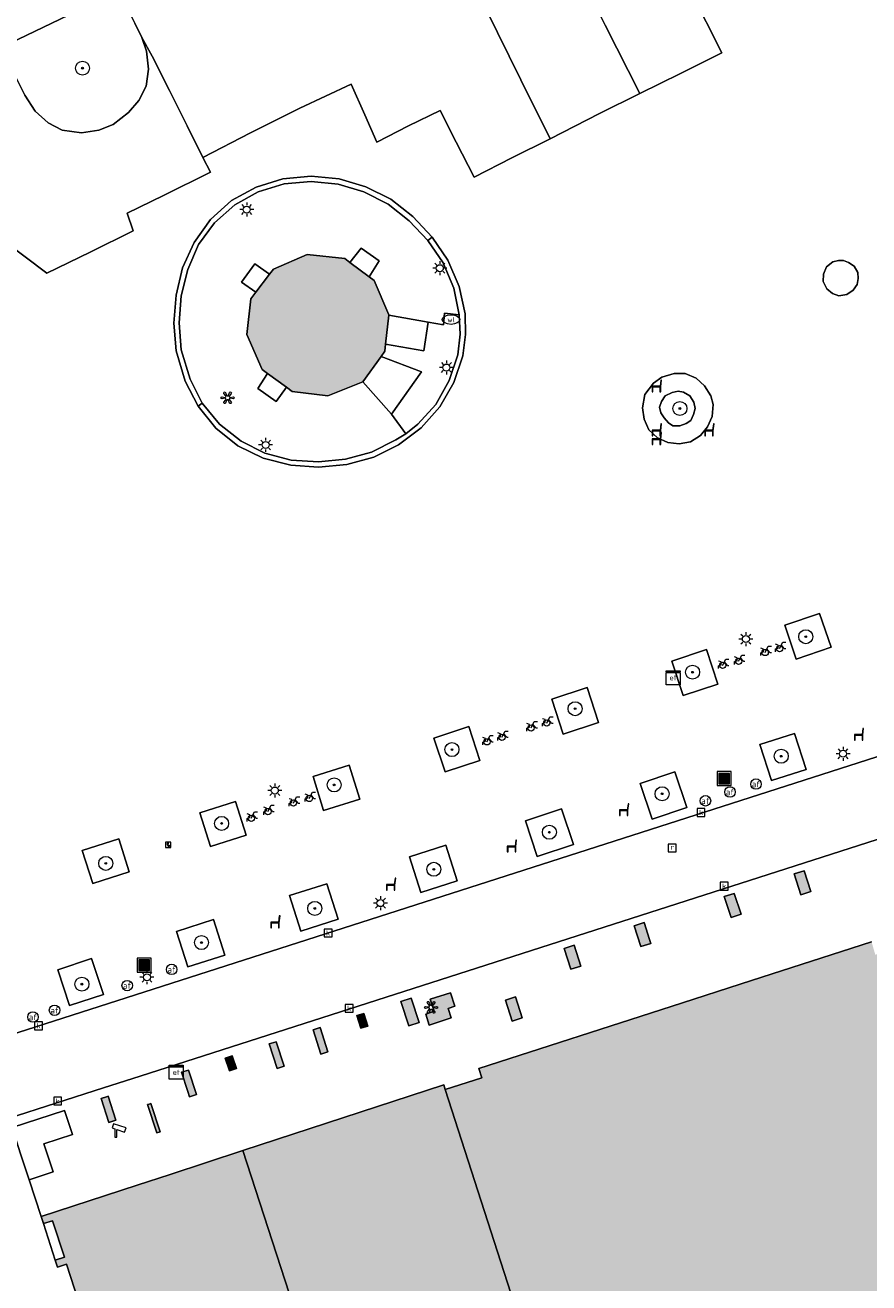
# Model space of a CAD drawing. Header units: metres. Extents: x 196496 to 197479, y 355139 to 356324.
# Tile 113 of 144: x 196984 to 197032, y 356110 to 356182. Entities that reach past the tile are written whole.
import ezdxf
from ezdxf.enums import TextEntityAlignment as Align

# ---------------------------------------------------------------- set-up
doc = ezdxf.new("R2010")
doc.units = ezdxf.units.M
doc.layers.get('0').update_dxf_attribs({"color": 252, "lineweight": 18})
for name, color, linetype, lineweight in [('B-WE-GR-BEPLANTING_CULTUUR_HEESTERS-GV', 252, 'Continuous', 18), ('B-WE-GR-BEPLANTING_CULTUUR_VASTE PLANTENVAK-GV', 252, 'Continuous', 18), ('B-WE-GR-BOOM-S', 252, 'Continuous', 18), ('B-WE-IE-KUNSTOBJECT-S', 252, 'Continuous', 18), ('B-WE-IE-MEUBILAIR_WEGMEUBILAIR-GV', 252, 'Continuous', 18), ('B-WE-IE-MEUBILAIR_WEGMEUBILAIR-S', 252, 'Continuous', 18), ('B-WE-IE-TERREINAFSCHEIDING_KUNSTMATIG_MUUR-GV', 252, 'Continuous', 18), ('B-WE-KL-ET_KAST-S', 252, 'Continuous', 18), ('B-WE-KL-ET_LS_OV_LICHTMAST-S', 252, 'Continuous', 18), ('B-WE-KL-WATER-S', 252, 'Continuous', 18), ('B-WE-OG-BEBOUWING-GV', 252, 'Continuous', 18), ('B-WE-RI-GWA_KOLK-S', 252, 'Continuous', 18), ('B-WE-RI-GWA_RIOOLPUT-S', 252, 'Continuous', 18), ('B-WE-VH-VERHARDING_GESLOTEN-GV', 252, 'Continuous', 18), ('B-WE-VH-VERHARDING_HALFVERHARDING_GRIND-GV', 252, 'Continuous', 18), ('B-WE-VH-VERHARDING_OPEN-GV', 252, 'Continuous', 18), ('B-WE-VH-VERHARDING_SIERBESTRATING-GV', 252, 'Continuous', 18), ('B-WE-VH-VERHARDING_STRAATBAKSTEEN-GV', 252, 'Continuous', 18), ('B-WE-VW-AFSLUITPAAL-S', 252, 'Continuous', 18)]:
    doc.layers.add(name, color=color, linetype=linetype, lineweight=lineweight)
doc.layers.add('X-XX-AL-PRESENTATIE_GEBOUW3-V', color=7, linetype='Continuous', lineweight=18, true_color=0xf0f0f0)
doc.styles.add('NLCS-ISO', font='NLCS-ISO.ttf')

# ---------------------------------------------------------------- blocks, each defined once
blk = doc.blocks.new('SIE-WEG_AFVALBAK-SO')
at = {"linetype": 'ByBlock', "lineweight": 18}
h = blk.add_hatch(color=0, dxfattribs=at)
h.dxf.hatch_style = 1
h.paths.add_polyline_path([(-1.5, -1.5), (1.5, -1.5), (1.5, 1.5), (-1.5, 1.5)])
at = {"color": 0, "linetype": 'ByBlock', "lineweight": 18}
for points in [[(-2, -2), (2, -2), (2, 2), (-2, 2)], [(-1.5, -1.5), (1.5, -1.5), (1.5, 1.5), (-1.5, 1.5)]]:
    blk.add_lwpolyline(points, close=True, dxfattribs=at)
blk = doc.blocks.new('SKL-ET_KAST_ELEKTRA-SO')
at = {"color": 0, "linetype": 'ByBlock', "lineweight": 18}
for points in [[(-2, 2), (2, 2), (2, 1.68), (-2, 1.68)], [(-2, 1.52), (2, 1.52), (2, -2), (-2, -2)]]:
    blk.add_lwpolyline(points, close=True, dxfattribs=at)
at = {"color": 0, "linetype": 'ByBlock', "lineweight": 18, "style": 'NLCS-ISO'}
blk.add_text('et', height=1.5, dxfattribs=at).set_placement((0, 0), align=Align.MIDDLE_CENTER)
blk = doc.blocks.new('SKL-ET_OV_LICHTMAST-SO')
at = {"color": 0, "linetype": 'ByBlock', "lineweight": 18}
for points in [[(-1.25, 0), (-2, 0)], [(-1.41, 1.41), (-0.88, 0.88)], [(0, 2), (0, 1.25)], [(0.88, 0.88), (1.41, 1.41)], [(2, 0), (1.25, 0)], [(-1.41, -1.41), (-0.88, -0.88)], [(0, -1.25), (0, -2)], [(0.88, -0.88), (1.41, -1.41)]]:
    blk.add_lwpolyline(points, dxfattribs=at)
blk.add_circle((0, 0), 1, dxfattribs=at)
blk = doc.blocks.new('SVW-AFSLUITPAAL-SO')
at = {"lineweight": 18}
blk.add_circle((0, 0), 1.5, dxfattribs=at)
at = {"lineweight": 18, "style": 'NLCS-ISO'}
blk.add_text('af', height=1.8, dxfattribs=at).set_placement((0, 0), align=Align.MIDDLE_CENTER)
blk = doc.blocks.new('SRI-KOLK-SO')
at = {"color": 0, "linetype": 'ByBlock', "lineweight": 18}
blk.add_lwpolyline([(-1.125, -1.125), (1.125, -1.125), (1.125, 1.125), (-1.125, 1.125)], close=True, dxfattribs=at)
at = {"color": 0, "linetype": 'ByBlock', "lineweight": 18, "style": 'NLCS-ISO'}
blk.add_text('k', height=1.5, dxfattribs=at).set_placement((0, 0), align=Align.MIDDLE_CENTER)
blk = doc.blocks.new('SRI-PUT_INSPECTIEPUT_RIOOLPUT-SO')
at = {"color": 0, "linetype": 'ByBlock', "lineweight": 18}
blk.add_lwpolyline([(-1.12, -1.12), (1.12, -1.12), (1.12, 1.12), (-1.12, 1.12)], close=True, dxfattribs=at)
at = {"color": 0, "linetype": 'ByBlock', "lineweight": 18, "style": 'NLCS-ISO'}
blk.add_text('r', height=1.5, dxfattribs=at).set_placement((0, 0.28), align=Align.MIDDLE_CENTER)
blk = doc.blocks.new('SKL-WATER_WATERLEIDINGPUT-SO')
at = {"color": 0, "linetype": 'ByBlock', "lineweight": 18}
blk.add_ellipse((0, 0), major_axis=(2.5, 0), ratio=0.54, dxfattribs=at)
at = {"color": 0, "linetype": 'ByBlock', "lineweight": 18, "style": 'NLCS-ISO'}
blk.add_text('wl', height=1.5, dxfattribs=at).set_placement((0, 0), align=Align.MIDDLE_CENTER)
blk = doc.blocks.new('SIE-WEG_CAMERA-SO')
at = {"color": 0, "linetype": 'ByBlock', "lineweight": 18}
blk.add_lwpolyline([(-1.22, 0.41), (-1.22, -1.92), (-0.72, -1.92), (-0.72, 0.25), (1.55, -0.53), (1.95, 0.66), (-1.6, 1.86), (-2, 0.68)], close=True, dxfattribs=at)
blk = doc.blocks.new('SIE-WEG_ZITBANK-SO')
at = {"color": 0, "linetype": 'ByBlock', "lineweight": 18}
blk.add_lwpolyline([(-0.91, -1.63), (-0.91, -0.2), (1.09, -0.2), (1.09, -1.63), (1.29, -1.63), (1.29, -0.21), (1.54, 1.78), (1.33, 1.78), (1.11, 0), (-1.11, 0), (-1.11, -1.63)], close=True, dxfattribs=at)
blk = doc.blocks.new('SIE-WEG_FIETSENREK-SO')
at = {"color": 0, "linetype": 'ByBlock', "lineweight": 18}
for points in [[(-1.5, -1.35), (-1.5, -0.54), (-0.73, -0.28), (-0.73, 0.53), (-1.5, 0.79)], [(-0.3, -0.45), (0.6, 1.35), (1.5, 1.35)], [(1.05, -0.45), (0.21, 0.58)], [(1.05, -0.45), (1.5, -0.45)]]:
    blk.add_lwpolyline(points, dxfattribs=at)
blk.add_circle((-0.3, -0.45), 0.9, dxfattribs=at)
blk = doc.blocks.new('SIE-KUNSTOBJECT-SO')
at = {"color": 0, "linetype": 'ByBlock', "lineweight": 18, "flags": 128}
blk.add_lwpolyline([(0.27, -0.73, 0.700208), (-0.27, -0.73), (-0.56, -1.53, -1), (-1.05, -1.25), (-0.5, -0.6, 0.700208), (-0.77, -0.13), (-1.6, -0.28, -1), (-1.6, 0.28), (-0.77, 0.13, 0.700208), (-0.5, 0.6), (-1.05, 1.25, -1), (-0.56, 1.53), (-0.27, 0.73, 0.700208), (0.27, 0.73), (0.56, 1.53, -1), (1.05, 1.25), (0.5, 0.6, 0.700208), (0.77, 0.13), (1.6, 0.28, -1), (1.6, -0.28), (0.77, -0.13, 0.700208), (0.5, -0.6), (1.05, -1.25, -1), (0.56, -1.53)], format="xyb", close=True, dxfattribs=at)
blk = doc.blocks.new('SIE-WEG_TELEFOONCEL-SO')
for p, q in [((0, 0), (0.2, -0.4)), ((0.07, 0.4), (0.07, 0.12)), ((0.1, 0.4), (0.1, 0.13)), ((0.15, 0.38), (0.1, 0.4)), ((0.1, 0.13), (0.16, 0.16)), ((0.17, 0.38), (0.15, 0.38)), ((0.16, 0.16), (0.17, 0.16)), ((0.17, 0.16), (0.17, 0.38)), ((0.41, -0.34), (0.33, -0.36)), ((0.33, -0.36), (0.55, -0.55)), ((0.33, -0.39), (0.52, -0.56)), ((0.57, -0.47), (0.41, -0.34)), ((0.55, -0.55), (0.57, -0.47))]:
    blk.add_line(p, q)
at = {"flags": 128}
blk.add_lwpolyline([(-0.65, -0.92), (0.85, -0.92), (0.85, 0.58), (-0.65, 0.58)], close=True, dxfattribs=at)
for centre, radius, start, end in [((0.03, 0.21), 0.191, 80.5167, 187.1032), ((0.86, 0.14), 1.02, 177.3066, 201.6316), ((0.1, 0.02), 0.0999, 107.8742, 193.981), ((0.48, -0.06), 0.591, 197.0925, 247.2244), ((0.24, -0.33), 0.0774, 235.9791, 318.8729), ((0.36, -0.45), 0.192, 236.6255, 325.9782), ((0.31, -0.4), 0.0221, 36.9051, 126.8464)]:
    blk.add_arc(centre, radius, start, end)
blk = doc.blocks.new('SGR-BOOM_01-SO')
at = {"linetype": 'ByBlock', "lineweight": 18}
h = blk.add_hatch(color=0, dxfattribs=at)
h.dxf.hatch_style = 1
edge = h.paths.add_edge_path()
edge.add_arc((0, 0), 0.25, 0, 360)
at = {"color": 0, "linetype": 'ByBlock', "lineweight": 18}
for radius in [2, 0.25]:
    blk.add_circle((0, 0), radius, dxfattribs=at)

msp = doc.modelspace()

# ---------------------------------------------------------------- hatches: boundary and pattern name
at = {"layer": 'X-XX-AL-PRESENTATIE_GEBOUW3-V'}
for points in [[(197002.141, 356168.995), (197000, 356169.236), (196998.072, 356168.4), (196997.851, 356168.109), (196997.064, 356167.073), (196996.78, 356166.698), (196996.549, 356164.659), (196997.421, 356162.658), (196997.735, 356162.429), (196998.809, 356161.646), (196999.137, 356161.406), (197001.186, 356161.157), (197003.175, 356161.961), (197004.219, 356163.403), (197004.436, 356163.703), (197004.48, 356164.1), (197004.665, 356165.759), (197004.668, 356165.784), (197003.833, 356167.739), (197003.532, 356167.963), (197002.427, 356168.783)], [(197079.338, 356117.577), (197079.321, 356117.63), (197077.851, 356122.202), (197077.434, 356122.072), (197075.97, 356126.612), (197076.385, 356126.763), (197074.908, 356131.337), (197074.493, 356131.218), (197071.556, 356140.392), (197067.397, 356139.039), (197067.119, 356138.949), (197066.756, 356140.008), (197066.848, 356140.046), (197066.732, 356140.427), (197066.623, 356140.391), (197066.434, 356140.934), (197066.348, 356140.907), (197041.55, 356132.937), (197041.786, 356132.249), (197032.455, 356129.225), (197032.239, 356129.96), (197025.379, 356127.75), (197020.801, 356126.275), (197009.804, 356122.733), (197009.976, 356122.185), (197007.882, 356121.517), (197017.61, 356091.342), (197017.785, 356091.399), (197029.294, 356055.539), (197029.854, 356053.795), (197035.533, 356055.618), (197037.717, 356056.319), (197039.91, 356057.023), (197041.973, 356057.685), (197043.117, 356058.052), (197045.246, 356058.736), (197047.454, 356059.444), (197049.543, 356060.115), (197052.826, 356061.169), (197052.813, 356061.211), (197047.728, 356077.054), (197046.055, 356082.267), (197067.856, 356089.295), (197067.842, 356089.339), (197086.522, 356095.219), (197083.715, 356103.919), (197083.301, 356103.824), (197081.841, 356108.339), (197082.264, 356108.477), (197080.807, 356113.008), (197080.79, 356113.061)], [(197027.821, 356133.839), (197028.206, 356132.65), (197028.777, 356132.835), (197028.392, 356134.024)], [(197024.137, 356131.584), (197024.211, 356131.355), (197024.782, 356131.54), (197024.396, 356132.73), (197023.826, 356132.544)], [(197019.561, 356130.101), (197019.25, 356131.062), (197018.679, 356130.877), (197019.064, 356129.688), (197019.635, 356129.873)], [(197014.683, 356129.583), (197015.069, 356128.394), (197015.639, 356128.579), (197015.254, 356129.768)], [(197006.973, 356125.209), (197008.229, 356125.616), (197008.054, 356126.158), (197008.434, 356126.281), (197008.185, 356127.052), (197007.024, 356126.676), (197007.246, 356125.991), (197006.77, 356125.837)], [(197011.711, 356125.438), (197012.282, 356125.623), (197011.897, 356126.812), (197011.326, 356126.627)], [(197005.937, 356126.75), (197005.347, 356126.559), (197005.799, 356125.165), (197006.389, 356125.356)], [(197002.836, 356125.745), (197003.071, 356125.02), (197003.47, 356125.15), (197003.235, 356125.875)], [(197000.785, 356123.541), (197001.185, 356123.67), (197000.733, 356125.064), (197000.334, 356124.935)], [(196998.231, 356124.254), (196997.832, 356124.124), (196998.283, 356122.73), (196998.683, 356122.86)], [(196995.72, 356123.44), (196995.32, 356123.311), (196995.555, 356122.586), (196995.955, 356122.715)], [(196993.174, 356121.412), (196993.274, 356121.107), (196993.683, 356121.24), (196993.226, 356122.637), (196992.82, 356122.506)], [(197012.617, 356089.721), (197013.137, 356089.89), (197017.61, 356091.342), (197007.882, 356121.517), (197007.796, 356121.784), (196996.315, 356118.03), (197006.199, 356087.604), (197007.386, 356087.987), (197007.376, 356088.019)], [(196989.073, 356119.765), (196988.622, 356121.143), (196988.526, 356121.112), (196988.223, 356121.013), (196988.674, 356119.635)], [(196991.404, 356119.045), (196991.602, 356119.109), (196991.074, 356120.725), (196990.969, 356120.691), (196990.881, 356120.662)], [(196994.562, 356083.853), (197006.199, 356087.604), (196996.315, 356118.03), (196992.172, 356116.675), (196990.275, 356116.055), (196984.801, 356114.265), (196984.929, 356113.859), (196985.453, 356114.025), (196986.124, 356111.938), (196985.6, 356111.77), (196985.729, 356111.369), (196986.253, 356111.538), (196986.926, 356109.435), (196986.402, 356109.267), (196986.531, 356108.868), (196987.054, 356109.037), (196987.73, 356106.939), (196987.207, 356106.77), (196987.336, 356106.372), (196987.859, 356106.541), (196988.528, 356104.44), (196988.004, 356104.273), (196988.138, 356103.862), (196988.974, 356104.136), (196989.644, 356102.051), (196988.807, 356101.78), (196988.941, 356101.366), (196989.464, 356101.535), (196990.138, 356099.435), (196989.614, 356099.267), (196989.742, 356098.871), (196990.266, 356099.04), (196990.94, 356096.947), (196990.417, 356096.778), (196990.543, 356096.368), (196991.068, 356096.531), (196991.747, 356094.447), (196991.224, 356094.277), (196991.354, 356093.867), (196991.878, 356094.035), (196992.547, 356091.951), (196992.023, 356091.783), (196992.131, 356091.447), (196992.154, 356091.377), (196992.677, 356091.546), (196993.348, 356089.452), (196992.824, 356089.284), (196992.956, 356088.877), (196993.479, 356089.047), (196994.148, 356086.954), (196993.624, 356086.787), (196993.752, 356086.376), (196994.277, 356086.54), (196994.951, 356084.451), (196994.428, 356084.282)]]:
    msp.add_hatch(color=256, dxfattribs=at).paths.add_polyline_path(points)

# ---------------------------------------------------------------- linework, layer by layer
at = {"layer": 'B-WE-GR-BEPLANTING_CULTUUR_HEESTERS-GV', "flags": 128}
for points in [[(196990.556, 356181.623), (196990.155, 356182.456), (196989.255, 356184.322), (196982.507, 356181.058), (196983.452, 356179.146), (196983.857, 356178.326), (196984.457, 356177.419), (196985.202, 356176.752), (196985.997, 356176.335), (196987.098, 356176.18), (196988.102, 356176.339), (196988.921, 356176.658), (196989.784, 356177.336), (196990.377, 356178.023), (196990.795, 356178.844), (196990.933, 356179.829), (196990.811, 356180.849)], [(197029.275, 356148.72), (197027.289, 356148.049), (197027.94, 356146.12), (197029.926, 356146.791)], [(197022.816, 356146.656), (197020.823, 356146.005), (197021.47, 356144.03), (197023.463, 356144.681)], [(197015.997, 356144.485), (197013.967, 356143.826), (197014.616, 356141.827), (197016.646, 356142.486)], [(197009.228, 356142.26), (197007.239, 356141.603), (197007.877, 356139.671), (197009.866, 356140.328)], [(197027.843, 356141.872), (197025.861, 356141.239), (197026.52, 356139.174), (197028.502, 356139.807)], [(197002.404, 356140.059), (197000.33, 356139.414), (197000.935, 356137.468), (197003.009, 356138.113)], [(197021.009, 356139.675), (197019.02, 356139.006), (197019.703, 356136.971), (197021.693, 356137.64)], [(196995.895, 356137.988), (196993.86, 356137.341), (196994.471, 356135.417), (196996.506, 356136.064)], [(197014.532, 356137.563), (197012.467, 356136.883), (197013.142, 356134.836), (197015.206, 356135.517)], [(196989.227, 356135.841), (196987.137, 356135.17), (196987.742, 356133.288), (196989.832, 356133.959)], [(197007.91, 356135.482), (197005.834, 356134.815), (197006.489, 356132.777), (197008.565, 356133.444)], [(197001.111, 356133.281), (196998.991, 356132.604), (196999.64, 356130.57), (197001.76, 356131.247)], [(196994.65, 356131.231), (196992.537, 356130.561), (196993.182, 356128.528), (196995.295, 356129.198)], [(196987.683, 356129.005), (196985.742, 356128.366), (196986.418, 356126.315), (196988.359, 356126.954)]]:
    msp.add_lwpolyline(points, close=True, dxfattribs=at)
at = {"layer": 'B-WE-GR-BEPLANTING_CULTUUR_VASTE PLANTENVAK-GV', "flags": 128}
for points in [[(197000, 356169.236), (197002.141, 356168.995), (197002.427, 356168.783), (197003.074, 356169.602), (197004.111, 356168.863), (197003.532, 356167.963), (197003.833, 356167.739), (197004.668, 356165.784), (197004.665, 356165.759), (197006.906, 356165.371), (197007.783, 356165.219), (197007.845, 356165.888), (197008.684, 356165.792), (197008.372, 356167.311), (197007.767, 356168.752), (197006.899, 356170.026), (197005.823, 356171.162), (197004.62, 356172.102), (197003.243, 356172.816), (197001.77, 356173.256), (197000.224, 356173.4), (196998.68, 356173.264), (196997.201, 356172.811), (196995.859, 356172.071), (196994.707, 356171.035), (196993.793, 356169.796), (196993.17, 356168.374), (196992.802, 356166.872), (196992.689, 356165.324), (196992.803, 356163.785), (196993.318, 356162.112), (196994.004, 356160.732), (196994.987, 356159.529), (196996.217, 356158.568), (196997.586, 356157.879), (196999.073, 356157.477), (197000.643, 356157.394), (197002.18, 356157.537), (197003.68, 356157.941), (197005.06, 356158.637), (197005.642, 356158.977), (197004.807, 356160.107), (197003.175, 356161.961), (197001.186, 356161.157), (196999.137, 356161.406), (196998.809, 356161.646), (196998.221, 356160.825), (196997.17, 356161.584), (196997.735, 356162.429), (196997.421, 356162.658), (196996.549, 356164.659), (196996.78, 356166.698), (196997.064, 356167.073), (196996.251, 356167.654), (196997.007, 356168.695), (196997.851, 356168.109), (196998.072, 356168.4)], [(197019.774, 356161.887), (197019.288, 356161.239), (197019.163, 356160.465), (197019.256, 356159.825), (197019.513, 356159.221), (197020.018, 356158.76), (197020.599, 356158.486), (197021.246, 356158.419), (197021.901, 356158.535), (197022.465, 356158.895), (197022.874, 356159.392), (197023.136, 356159.985), (197023.186, 356160.657), (197023.062, 356161.157), (197022.704, 356161.728), (197022.217, 356162.168), (197021.601, 356162.425), (197020.972, 356162.438), (197020.254, 356162.217)], [(197020.853, 356161.356), (197021.188, 356161.427), (197021.49, 356161.373), (197021.85, 356161.148), (197022.087, 356160.798), (197022.154, 356160.435), (197022.076, 356160.085), (197021.915, 356159.74), (197021.658, 356159.57), (197021.278, 356159.445), (197020.878, 356159.446), (197020.633, 356159.608), (197020.39, 356159.899), (197020.193, 356160.19), (197020.127, 356160.51), (197020.241, 356160.833), (197020.449, 356161.156)], [(197020.853, 356161.356), (197020.449, 356161.156), (197020.241, 356160.833), (197020.127, 356160.51), (197020.193, 356160.19), (197020.39, 356159.899), (197020.633, 356159.608), (197020.878, 356159.446), (197021.278, 356159.445), (197021.658, 356159.57), (197021.915, 356159.74), (197022.076, 356160.085), (197022.154, 356160.435), (197022.087, 356160.798), (197021.85, 356161.148), (197021.49, 356161.373), (197021.188, 356161.427)]]:
    msp.add_lwpolyline(points, close=True, dxfattribs=at)
at = {"layer": 'B-WE-IE-MEUBILAIR_WEGMEUBILAIR-GV', "flags": 128}
for points in [[(197029.275, 356148.72), (197027.289, 356148.049), (197027.94, 356146.12), (197029.926, 356146.791)], [(197022.816, 356146.656), (197020.823, 356146.005), (197021.47, 356144.03), (197023.463, 356144.681)], [(197015.997, 356144.485), (197013.967, 356143.826), (197014.616, 356141.827), (197016.646, 356142.486)], [(197009.228, 356142.26), (197007.239, 356141.603), (197007.877, 356139.671), (197009.866, 356140.328)], [(197027.843, 356141.872), (197025.861, 356141.239), (197026.52, 356139.174), (197028.502, 356139.807)], [(197002.404, 356140.059), (197000.33, 356139.414), (197000.935, 356137.468), (197003.009, 356138.113)], [(197021.009, 356139.675), (197019.02, 356139.006), (197019.703, 356136.971), (197021.693, 356137.64)], [(196995.895, 356137.988), (196993.86, 356137.341), (196994.471, 356135.417), (196996.506, 356136.064)], [(197014.532, 356137.563), (197012.467, 356136.883), (197013.142, 356134.836), (197015.206, 356135.517)], [(196989.227, 356135.841), (196987.137, 356135.17), (196987.742, 356133.288), (196989.832, 356133.959)], [(197007.91, 356135.482), (197005.834, 356134.815), (197006.489, 356132.777), (197008.565, 356133.444)], [(197001.111, 356133.281), (196998.991, 356132.604), (196999.64, 356130.57), (197001.76, 356131.247)], [(196994.65, 356131.231), (196992.537, 356130.561), (196993.182, 356128.528), (196995.295, 356129.198)], [(196987.683, 356129.005), (196985.742, 356128.366), (196986.418, 356126.315), (196988.359, 356126.954)]]:
    msp.add_lwpolyline(points, close=True, dxfattribs=at)
at = {"layer": 'B-WE-IE-TERREINAFSCHEIDING_KUNSTMATIG_MUUR-GV', "flags": 128}
msp.add_lwpolyline([(196984.114, 356116.365), (196985.483, 356116.813), (196984.957, 356118.419), (196986.583, 356118.951), (196986.132, 356120.329), (196983.138, 356119.35), (196983.627, 356117.856)], close=True, dxfattribs=at)
at = {"layer": 'B-WE-OG-BEBOUWING-GV', "flags": 128}
for points in [[(197002.141, 356168.995), (197000, 356169.236), (196998.072, 356168.4), (196997.851, 356168.109), (196997.064, 356167.073), (196996.78, 356166.698), (196996.549, 356164.659), (196997.421, 356162.658), (196997.735, 356162.429), (196998.809, 356161.646), (196999.137, 356161.406), (197001.186, 356161.157), (197003.175, 356161.961), (197004.219, 356163.403), (197004.436, 356163.703), (197004.48, 356164.1), (197004.665, 356165.759), (197004.668, 356165.784), (197003.833, 356167.739), (197003.532, 356167.963), (197002.427, 356168.783)], [(197027.821, 356133.839), (197028.206, 356132.65), (197028.777, 356132.835), (197028.392, 356134.024)], [(197024.137, 356131.584), (197024.211, 356131.355), (197024.782, 356131.54), (197024.396, 356132.73), (197023.826, 356132.544)], [(197019.561, 356130.101), (197019.25, 356131.062), (197018.679, 356130.877), (197019.064, 356129.688), (197019.635, 356129.873)], [(197014.683, 356129.583), (197015.069, 356128.394), (197015.639, 356128.579), (197015.254, 356129.768)], [(197006.973, 356125.209), (197008.229, 356125.616), (197008.054, 356126.158), (197008.434, 356126.281), (197008.185, 356127.052), (197007.024, 356126.676), (197007.246, 356125.991), (197006.77, 356125.837)], [(197011.711, 356125.438), (197012.282, 356125.623), (197011.897, 356126.812), (197011.326, 356126.627)], [(197005.937, 356126.75), (197005.347, 356126.559), (197005.799, 356125.165), (197006.389, 356125.356)], [(197002.836, 356125.745), (197003.071, 356125.02), (197003.47, 356125.15), (197003.235, 356125.875)], [(197000.785, 356123.541), (197001.185, 356123.67), (197000.733, 356125.064), (197000.334, 356124.935)], [(196998.231, 356124.254), (196997.832, 356124.124), (196998.283, 356122.73), (196998.683, 356122.86)], [(196995.72, 356123.44), (196995.32, 356123.311), (196995.555, 356122.586), (196995.955, 356122.715)], [(196993.174, 356121.412), (196993.274, 356121.107), (196993.683, 356121.24), (196993.226, 356122.637), (196992.82, 356122.506)], [(197012.617, 356089.721), (197013.137, 356089.89), (197017.61, 356091.342), (197007.882, 356121.517), (197007.796, 356121.784), (196996.315, 356118.03), (197006.199, 356087.604), (197007.386, 356087.987), (197007.376, 356088.019)], [(196989.073, 356119.765), (196988.622, 356121.143), (196988.526, 356121.112), (196988.223, 356121.013), (196988.674, 356119.635)], [(196991.404, 356119.045), (196991.602, 356119.109), (196991.074, 356120.725), (196990.969, 356120.691), (196990.881, 356120.662)]]:
    msp.add_lwpolyline(points, close=True, dxfattribs=at)
for points in [[(197032.239, 356129.96), (197025.379, 356127.75), (197020.801, 356126.275), (197009.804, 356122.733), (197009.976, 356122.185), (197007.882, 356121.517), (197017.61, 356091.342)], [(197006.199, 356087.604), (196996.315, 356118.03), (196992.172, 356116.675), (196990.275, 356116.055), (196984.801, 356114.265), (196984.929, 356113.859), (196985.453, 356114.025), (196986.124, 356111.938), (196985.6, 356111.77), (196985.729, 356111.369), (196986.253, 356111.538), (196986.926, 356109.435)]]:
    msp.add_lwpolyline(points, dxfattribs=at)
at = {"layer": 'B-WE-VH-VERHARDING_GESLOTEN-GV', "flags": 128}
msp.add_lwpolyline([(197006.906, 356165.371), (197004.665, 356165.759), (197004.48, 356164.1), (197006.661, 356163.722)], close=True, dxfattribs=at)
at = {"layer": 'B-WE-VH-VERHARDING_HALFVERHARDING_GRIND-GV', "flags": 128}
for points in [[(197003.532, 356167.963), (197004.111, 356168.863), (197003.074, 356169.602), (197002.427, 356168.783)], [(196997.064, 356167.073), (196997.851, 356168.109), (196997.007, 356168.695), (196996.251, 356167.654)], [(196997.735, 356162.429), (196997.17, 356161.584), (196998.221, 356160.825), (196998.809, 356161.646)]]:
    msp.add_lwpolyline(points, close=True, dxfattribs=at)
at = {"layer": 'B-WE-VH-VERHARDING_OPEN-GV', "flags": 128}
for points in [[(197037.803, 356218.311), (196965.335, 356181.928), (196961.206, 356179.855), (196960.508, 356179.349), (196959.988, 356178.598), (196959.756, 356177.714), (196959.827, 356176.855), (196961.778, 356171.539), (196978.733, 356124.442), (196980.579, 356123.848), (196981.394, 356124.11), (197062.972, 356150.306)], [(196982.507, 356181.058), (196989.255, 356184.322)], [(197021.912, 356184.268), (197023.678, 356180.755), (197021.321, 356179.581), (197018.993, 356178.427), (197016.694, 356177.287), (197013.871, 356175.84), (197011.694, 356174.749), (197009.528, 356173.654), (197008.508, 356175.65), (197007.588, 356177.453), (197005.783, 356176.574), (197003.981, 356175.658), (197003.292, 356177.204), (197002.509, 356178.956), (196999.574, 356177.591), (196996.765, 356176.183), (196994.041, 356174.766), (196994.467, 356173.939), (196991.786, 356172.6), (196989.705, 356171.587), (196990.048, 356170.584), (196987.591, 356169.366), (196985.116, 356168.161), (196982.654, 356170.029)], [(196990.155, 356182.456), (196990.556, 356181.623), (196991.147, 356180.567), (196992.133, 356178.6), (196993.131, 356176.578), (196994.041, 356174.766), (196996.765, 356176.183), (196999.574, 356177.591), (197002.509, 356178.956), (197003.292, 356177.204), (197003.981, 356175.658), (197005.783, 356176.574), (197007.588, 356177.453), (197008.508, 356175.65), (197009.528, 356173.654), (197011.694, 356174.749), (197013.871, 356175.84), (197012.21, 356179.22), (197010.197, 356183.27)], [(196982.654, 356170.029), (196985.116, 356168.161), (196987.591, 356169.366), (196990.048, 356170.584), (196989.705, 356171.587), (196991.786, 356172.6), (196994.467, 356173.939), (196994.041, 356174.766), (196993.131, 356176.578), (196992.133, 356178.6), (196991.147, 356180.567), (196990.556, 356181.623), (196990.811, 356180.849), (196990.933, 356179.829), (196990.795, 356178.844), (196990.377, 356178.023), (196989.784, 356177.336), (196988.921, 356176.658), (196988.102, 356176.339), (196987.098, 356176.18), (196985.997, 356176.335), (196985.202, 356176.752), (196984.457, 356177.419), (196983.857, 356178.326)], [(197063.216, 356145.657), (196990.447, 356122.287), (196988.36, 356121.617), (196982.92, 356119.87), (196983.138, 356119.35), (196986.132, 356120.329), (196986.583, 356118.951), (196984.957, 356118.419), (196985.483, 356116.813), (196984.114, 356116.365), (196984.801, 356114.265), (196990.275, 356116.055), (196992.172, 356116.675), (196996.315, 356118.03), (197007.796, 356121.784), (197007.882, 356121.517), (197009.976, 356122.185), (197009.804, 356122.733), (197020.801, 356126.275), (197025.379, 356127.75), (197032.239, 356129.96)]]:
    msp.add_lwpolyline(points, dxfattribs=at)
for points in [[(197020.202, 356192.72), (197017.632, 356195.903), (197017.611, 356195.893), (197014.737, 356194.487), (197011.782, 356193.033), (197013.368, 356189.766), (197015.41, 356185.594), (197017.015, 356182.334), (197018.993, 356178.427), (197021.321, 356179.581), (197023.678, 356180.755), (197021.912, 356184.268), (197020.159, 356188.165), (197018.394, 356191.872)], [(197018.993, 356178.427), (197017.015, 356182.334), (197015.41, 356185.594), (197013.368, 356189.766), (197011.782, 356193.033), (197011.772, 356193.028), (197009.333, 356191.844), (197006.779, 356190.558), (197008.605, 356186.561), (197010.197, 356183.27), (197012.21, 356179.22), (197013.871, 356175.84), (197016.694, 356177.287)], [(196994.004, 356160.732), (196993.318, 356162.112), (196992.803, 356163.785), (196992.689, 356165.324), (196992.802, 356166.872), (196993.17, 356168.374), (196993.793, 356169.796), (196994.707, 356171.035), (196995.859, 356172.071), (196997.201, 356172.811), (196998.68, 356173.264), (197000.224, 356173.4), (197001.77, 356173.256), (197003.243, 356172.816), (197004.62, 356172.102), (197005.823, 356171.162), (197006.899, 356170.026), (197007.141, 356170.228), (197006.039, 356171.399), (197004.777, 356172.385), (197003.354, 356173.101), (197001.82, 356173.557), (197000.217, 356173.713), (196998.611, 356173.552), (196997.074, 356173.081), (196995.668, 356172.314), (196994.472, 356171.232), (196993.539, 356169.923), (196992.88, 356168.463), (196992.508, 356166.906), (196992.38, 356165.316), (196992.518, 356163.722), (196993.026, 356162.001), (196993.774, 356160.558)], [(197009.03, 356165.849), (197009.038, 356164.661), (197008.883, 356163.448), (197008.379, 356161.92), (197007.579, 356160.519), (197006.507, 356159.334), (197005.22, 356158.364), (197003.796, 356157.654), (197002.255, 356157.24), (197000.647, 356157.088), (196999.055, 356157.193), (196997.488, 356157.593), (196996.044, 356158.299), (196994.783, 356159.303), (196993.774, 356160.558), (196993.026, 356162.001), (196992.518, 356163.722), (196992.38, 356165.316), (196992.508, 356166.906), (196992.88, 356168.463), (196993.539, 356169.923), (196994.472, 356171.232), (196995.668, 356172.314), (196997.074, 356173.081), (196998.611, 356173.552), (197000.217, 356173.713), (197001.82, 356173.557), (197003.354, 356173.101), (197004.777, 356172.385), (197006.039, 356171.399), (197007.141, 356170.228), (197008.032, 356168.901), (197008.675, 356167.412)], [(197030.031, 356168.806), (197029.672, 356168.53), (197029.486, 356168.113), (197029.478, 356167.68), (197029.678, 356167.263), (197030.001, 356167.011), (197030.366, 356166.875), (197030.83, 356166.948), (197031.194, 356167.194), (197031.421, 356167.517), (197031.469, 356167.852), (197031.448, 356168.21), (197031.25, 356168.563), (197030.927, 356168.779), (197030.639, 356168.893), (197030.358, 356168.881)], [(197030.031, 356168.806), (197030.358, 356168.881), (197030.639, 356168.893), (197030.927, 356168.779), (197031.25, 356168.563), (197031.448, 356168.21), (197031.469, 356167.852), (197031.421, 356167.517), (197031.194, 356167.194), (197030.83, 356166.948), (197030.366, 356166.875), (197030.001, 356167.011), (197029.678, 356167.263), (197029.478, 356167.68), (197029.486, 356168.113), (197029.672, 356168.53)], [(197006.529, 356162.528), (197004.807, 356160.107), (197005.642, 356158.977), (197006.31, 356159.547), (197007.355, 356160.666), (197008.116, 356162.026), (197008.611, 356163.494), (197008.736, 356164.687), (197008.684, 356165.792), (197007.845, 356165.888), (197007.783, 356165.219), (197006.906, 356165.371), (197006.661, 356163.722), (197004.48, 356164.1), (197004.436, 356163.703), (197004.219, 356163.403)], [(197004.807, 356160.107), (197006.529, 356162.528), (197004.219, 356163.403), (197003.175, 356161.961)], [(197019.774, 356161.887), (197020.254, 356162.217), (197020.972, 356162.438), (197021.601, 356162.425), (197022.217, 356162.168), (197022.704, 356161.728), (197023.062, 356161.157), (197023.186, 356160.657), (197023.136, 356159.985), (197022.874, 356159.392), (197022.465, 356158.895), (197021.901, 356158.535), (197021.246, 356158.419), (197020.599, 356158.486), (197020.018, 356158.76), (197019.513, 356159.221), (197019.256, 356159.825), (197019.163, 356160.465), (197019.288, 356161.239)], [(197063.216, 356145.657), (197064.978, 356146.224), (197080.611, 356151.253), (197080.385, 356151.929), (197079.405, 356154.865), (197079.178, 356155.547), (197069.443, 356152.399), (197066.408, 356151.417), (197062.972, 356150.306), (196981.394, 356124.11), (196982.92, 356119.87), (196988.36, 356121.617), (196990.447, 356122.287)], [(197029.275, 356148.72), (197029.926, 356146.791), (197027.94, 356146.12), (197027.289, 356148.049)], [(197022.816, 356146.656), (197023.463, 356144.681), (197021.47, 356144.03), (197020.823, 356146.005)], [(197015.997, 356144.485), (197016.646, 356142.486), (197014.616, 356141.827), (197013.967, 356143.826)], [(197009.228, 356142.26), (197009.866, 356140.328), (197007.877, 356139.671), (197007.239, 356141.603)], [(197027.843, 356141.872), (197028.502, 356139.807), (197026.52, 356139.174), (197025.861, 356141.239)], [(197002.404, 356140.059), (197003.009, 356138.113), (197000.935, 356137.468), (197000.33, 356139.414)], [(197021.009, 356139.675), (197021.693, 356137.64), (197019.703, 356136.971), (197019.02, 356139.006)], [(196995.895, 356137.988), (196996.506, 356136.064), (196994.471, 356135.417), (196993.86, 356137.341)], [(197014.532, 356137.563), (197015.206, 356135.517), (197013.142, 356134.836), (197012.467, 356136.883)], [(196989.227, 356135.841), (196989.832, 356133.959), (196987.742, 356133.288), (196987.137, 356135.17)], [(197007.91, 356135.482), (197008.565, 356133.444), (197006.489, 356132.777), (197005.834, 356134.815)], [(197028.392, 356134.024), (197028.777, 356132.835), (197028.206, 356132.65), (197027.821, 356133.839)], [(197001.111, 356133.281), (197001.76, 356131.247), (196999.64, 356130.57), (196998.991, 356132.604)], [(197024.211, 356131.355), (197024.137, 356131.584), (197023.826, 356132.544), (197024.396, 356132.73), (197024.782, 356131.54)], [(196994.65, 356131.231), (196995.295, 356129.198), (196993.182, 356128.528), (196992.537, 356130.561)], [(197018.679, 356130.877), (197019.25, 356131.062), (197019.561, 356130.101), (197019.635, 356129.873), (197019.064, 356129.688)], [(197015.254, 356129.768), (197015.639, 356128.579), (197015.069, 356128.394), (197014.683, 356129.583)], [(196987.683, 356129.005), (196988.359, 356126.954), (196986.418, 356126.315), (196985.742, 356128.366)], [(197006.973, 356125.209), (197006.77, 356125.837), (197007.246, 356125.991), (197007.024, 356126.676), (197008.185, 356127.052), (197008.434, 356126.281), (197008.054, 356126.158), (197008.229, 356125.616)], [(197011.711, 356125.438), (197011.326, 356126.627), (197011.897, 356126.812), (197012.282, 356125.623)], [(197005.347, 356126.559), (197005.937, 356126.75), (197006.389, 356125.356), (197005.799, 356125.165)], [(197003.235, 356125.875), (197003.47, 356125.15), (197003.071, 356125.02), (197002.836, 356125.745)], [(197000.733, 356125.064), (197001.185, 356123.67), (197000.785, 356123.541), (197000.334, 356124.935)], [(196997.832, 356124.124), (196998.231, 356124.254), (196998.683, 356122.86), (196998.283, 356122.73)], [(196995.32, 356123.311), (196995.72, 356123.44), (196995.955, 356122.715), (196995.555, 356122.586)], [(196993.226, 356122.637), (196993.683, 356121.24), (196993.274, 356121.107), (196993.174, 356121.412), (196992.82, 356122.506)], [(196988.526, 356121.112), (196988.622, 356121.143), (196989.073, 356119.765), (196988.674, 356119.635), (196988.223, 356121.013)], [(196991.074, 356120.725), (196991.602, 356119.109), (196991.404, 356119.045), (196990.881, 356120.662), (196990.969, 356120.691)], [(196985.6, 356111.77), (196986.124, 356111.938), (196985.453, 356114.025), (196984.929, 356113.859)]]:
    msp.add_lwpolyline(points, close=True, dxfattribs=at)
at = {"layer": 'B-WE-VH-VERHARDING_SIERBESTRATING-GV', "flags": 128}
msp.add_lwpolyline([(196993.774, 356160.558), (196994.783, 356159.303), (196996.044, 356158.299), (196997.488, 356157.593), (196999.055, 356157.193), (197000.647, 356157.088), (197002.255, 356157.24), (197003.796, 356157.654), (197005.22, 356158.364), (197006.507, 356159.334), (197007.579, 356160.519), (197008.379, 356161.92), (197008.883, 356163.448), (197009.038, 356164.661), (197009.03, 356165.849), (197008.675, 356167.412), (197008.032, 356168.901), (197007.141, 356170.228), (197006.899, 356170.026), (197007.767, 356168.752), (197008.372, 356167.311), (197008.684, 356165.792), (197008.736, 356164.687), (197008.611, 356163.494), (197008.116, 356162.026), (197007.355, 356160.666), (197006.31, 356159.547), (197005.642, 356158.977), (197005.06, 356158.637), (197003.68, 356157.941), (197002.18, 356157.537), (197000.643, 356157.394), (196999.073, 356157.477), (196997.586, 356157.879), (196996.217, 356158.568), (196994.987, 356159.529), (196994.004, 356160.732)], close=True, dxfattribs=at)
at = {"layer": 'B-WE-VH-VERHARDING_STRAATBAKSTEEN-GV', "flags": 128}
msp.add_lwpolyline([(196986.926, 356109.435), (196986.253, 356111.538), (196985.729, 356111.369), (196985.6, 356111.77), (196984.929, 356113.859), (196984.801, 356114.265), (196984.114, 356116.365), (196983.627, 356117.856), (196983.138, 356119.35), (196979.605, 356118.116), (196980.877, 356114.58), (196985.396, 356101.399)], dxfattribs=at)

# ---------------------------------------------------------------- block references
at = {"layer": 'B-WE-GR-BOOM-S', "xscale": 0.2, "yscale": 0.2, "zscale": 0.2}
for p in [(196987.161, 356179.879), (197021.292, 356160.431), (197028.48, 356147.396), (197022.016, 356145.366), (197015.301, 356143.283), (197008.27, 356140.946), (197027.079, 356140.566), (197001.536, 356138.928), (197020.274, 356138.423), (196995.11, 356136.728), (197013.834, 356136.223), (196988.49, 356134.444), (197007.234, 356134.105), (197000.429, 356131.872), (196993.96, 356129.917), (196987.129, 356127.544)]:
    msp.add_blockref('SGR-BOOM_01-SO', p, dxfattribs=at)
at = {"layer": 'B-WE-IE-KUNSTOBJECT-S', "xscale": 0.2, "yscale": 0.2, "zscale": 0.2}
for p in [(196995.451, 356161.044), (197007.074, 356126.217)]:
    msp.add_blockref('SIE-KUNSTOBJECT-SO', p, dxfattribs=at)
at = {"layer": 'B-WE-IE-MEUBILAIR_WEGMEUBILAIR-S', "xscale": 0.2, "yscale": 0.2, "zscale": 0.2}
for name, p in [('SIE-WEG_ZITBANK-SO', (197019.935, 356161.704)), ('SIE-WEG_ZITBANK-SO', (197019.935, 356159.204)), ('SIE-WEG_ZITBANK-SO', (197022.935, 356159.204)), ('SIE-WEG_ZITBANK-SO', (197019.935, 356158.704)), ('SIE-WEG_FIETSENREK-SO', (197027.046, 356146.804)), ('SIE-WEG_FIETSENREK-SO', (197024.706, 356146.078)), ('SIE-WEG_FIETSENREK-SO', (197026.22, 356146.582)), ('SIE-WEG_FIETSENREK-SO', (197023.792, 356145.844)), ('SIE-WEG_FIETSENREK-SO', (197013.743, 356142.551)), ('SIE-WEG_FIETSENREK-SO', (197011.184, 356141.736)), ('SIE-WEG_FIETSENREK-SO', (197012.848, 356142.273)), ('SIE-WEG_ZITBANK-SO', (197031.479, 356141.802)), ('SIE-WEG_FIETSENREK-SO', (197010.327, 356141.478)), ('SIE-WEG_AFVALBAK-SO', (197023.818, 356139.286)), ('SIE-WEG_FIETSENREK-SO', (197000.174, 356138.244)), ('SIE-WEG_FIETSENREK-SO', (196997.813, 356137.495)), ('SIE-WEG_FIETSENREK-SO', (196999.271, 356137.978)), ('SIE-WEG_ZITBANK-SO', (197018.06, 356137.499)), ('SIE-WEG_FIETSENREK-SO', (196996.864, 356137.112)), ('SIE-WEG_TELEFOONCEL-SO', (196992.03, 356135.536)), ('SIE-WEG_ZITBANK-SO', (197011.653, 356135.423)), ('SIE-WEG_ZITBANK-SO', (197004.753, 356133.234)), ('SIE-WEG_ZITBANK-SO', (196998.137, 356131.093)), ('SIE-WEG_AFVALBAK-SO', (196990.687, 356128.625)), ('SIE-WEG_CAMERA-SO', (196989.258, 356119.194)), ('SIE-WEG_CAMERA-SO', (196989.258, 356119.194))]:
    msp.add_blockref(name, p, dxfattribs=at)
at = {"layer": 'B-WE-KL-ET_KAST-S', "xscale": 0.2, "yscale": 0.2, "zscale": 0.2}
for p in [(197020.903, 356145.054), (196992.52, 356122.51)]:
    msp.add_blockref('SKL-ET_KAST_ELEKTRA-SO', p, dxfattribs=at)
at = {"layer": 'B-WE-KL-ET_LS_OV_LICHTMAST-S', "xscale": 0.2, "yscale": 0.2, "zscale": 0.2}
for p in [(196996.541, 356171.798), (197007.574, 356168.45), (197007.951, 356162.773), (196997.622, 356158.35), (197025.058, 356147.26), (197030.611, 356140.706), (196998.148, 356138.607), (197004.182, 356132.171), (196990.842, 356127.934)]:
    msp.add_blockref('SKL-ET_OV_LICHTMAST-SO', p, dxfattribs=at)
at = {"layer": 'B-WE-KL-WATER-S', "xscale": 0.2, "yscale": 0.2, "zscale": 0.2}
msp.add_blockref('SKL-WATER_WATERLEIDINGPUT-SO', (197008.217, 356165.511), dxfattribs=at)
at = {"layer": 'B-WE-RI-GWA_KOLK-S', "xscale": 0.2, "yscale": 0.2, "zscale": 0.2}
for p in [(197022.499, 356137.35), (197023.82, 356133.137), (197001.191, 356130.467), (197002.391, 356126.164), (196984.649, 356125.167), (196985.739, 356120.87)]:
    msp.add_blockref('SRI-KOLK-SO', p, dxfattribs=at)
at = {"layer": 'B-WE-RI-GWA_RIOOLPUT-S', "xscale": 0.2, "yscale": 0.2, "zscale": 0.2}
msp.add_blockref('SRI-PUT_INSPECTIEPUT_RIOOLPUT-SO', (197020.851, 356135.326), dxfattribs=at)
at = {"layer": 'B-WE-VW-AFSLUITPAAL-S', "xscale": 0.2, "yscale": 0.2, "zscale": 0.2}
for p in [(197025.636, 356138.975), (197022.752, 356138.019), (197024.154, 356138.52), (196992.256, 356128.386), (196989.713, 356127.461), (196985.565, 356126.05), (196984.33, 356125.665)]:
    msp.add_blockref('SVW-AFSLUITPAAL-SO', p, dxfattribs=at)

doc.saveas('drawing.dxf')
